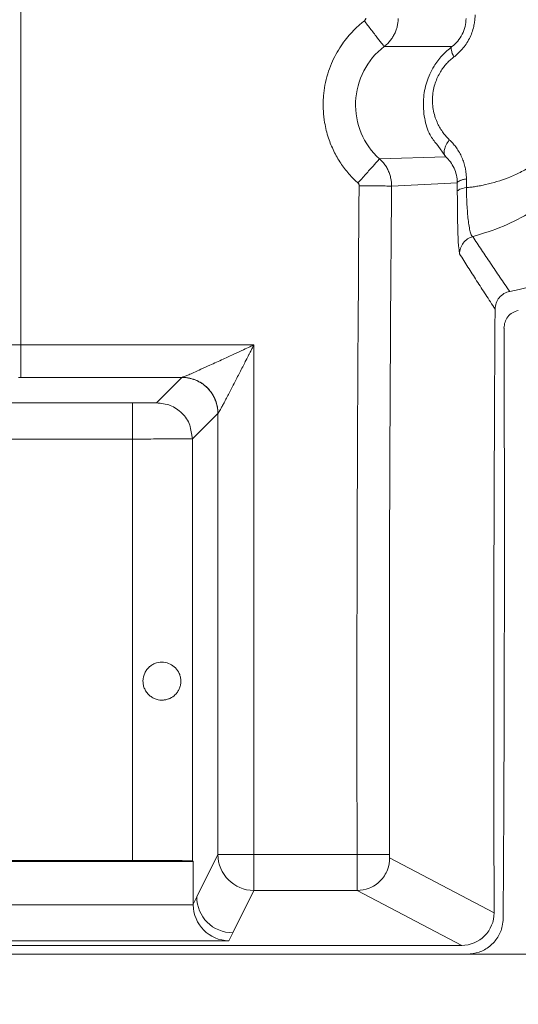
# Model space of a CAD drawing. Header units: millimetres. Extents: x 0 to 594, y 0 to 420.
# Tile 32 of 76: x 155 to 164, y 229 to 246. Entities that reach past the tile are written whole.
import ezdxf

# ---------------------------------------------------------------- set-up
doc = ezdxf.new("R2010")
doc.units = ezdxf.units.MM
doc.styles.add('SLDTEXTSTYLE1', font='TXT', dxfattribs={"width": 0.605})
doc.dimstyles.new('SLDDIMSTYLE0', dxfattribs={"dimtxt": 2.568319, "dimasz": 3.3, "dimexe": 0, "dimexo": 0.0625, "dimgap": 0.64208, "dimtad": 1, "dimdec": 1, "dimlfac": 5, "dimrnd": 1e-09, "dimzin": 12, "dimdsep": 46, "dimtxsty": 'SLDTEXTSTYLE1', "dimsah": 1, "dimcen": 0.09, "dimadec": 0, "dimazin": 3, "dimtfac": 1, "dimtdec": 1, "dimtofl": 0, "dimtmove": 0, "dimatfit": 3, "dimfxl": 1, "dimfrac": 2, "dimtolj": 1, "dimtzin": 12, "dimarcsym": 0})
doc.dimstyles.new('SLDDIMSTYLE3', dxfattribs={"dimtxt": 2.568319, "dimasz": 3.3, "dimexe": 0, "dimexo": 0.0625, "dimgap": 0.64208, "dimtad": 1, "dimdec": 1, "dimlfac": 5, "dimrnd": 1e-09, "dimzin": 12, "dimdsep": 46, "dimtxsty": 'SLDTEXTSTYLE1', "dimsah": 1, "dimcen": 0.09, "dimadec": 0, "dimazin": 3, "dimtfac": 1, "dimtdec": 1, "dimtmove": 0, "dimatfit": 0, "dimfxl": 1, "dimfrac": 2, "dimtolj": 1, "dimtzin": 12, "dimarcsym": 0})

# ---------------------------------------------------------------- blocks, each defined once
blk = doc.blocks.new('_D_12')
at = {"color": 7, "linetype": 'Continuous', "lineweight": 0}
for p, q in [((184.665, 230.163), (184.665, 236.563)), ((162.794, 230.163), (185.665, 230.163)), ((184.665, 230.163), (184.665, 225.009)), ((115.707, 225.009), (185.665, 225.009)), ((184.665, 225.009), (184.665, 212.459)), ((180.133, 218.584), (180.133, 219.171)), ((180.133, 219.171), (184.077, 219.171)), ((184.077, 219.171), (184.077, 218.584)), ((180.133, 215.154), (180.133, 214.566)), ((184.077, 214.566), (184.077, 215.154)), ((180.133, 214.566), (184.077, 214.566))]:
    blk.add_line(p, q, dxfattribs=at)
for points in [[(184.665, 230.163), (185.165, 233.463), (184.165, 233.463)], [(184.665, 225.009), (184.165, 221.709), (185.165, 221.709)]]:
    blk.add_solid(points, dxfattribs=at)
at = {"color": 7, "linetype": 'Continuous', "lineweight": 0, "attachment_point": 1, "rotation": 90, "style": 'SLDTEXTSTYLE1'}
for s, insert, char_height in [('25,8', (176.135, 213.439), 2.6458), ('1', (180.667, 215.889), 2.646)]:
    blk.add_mtext(s, dxfattribs=dict(at, insert=insert, char_height=char_height))
blk = doc.blocks.new('_D_15')
at = {"color": 7, "linetype": 'Continuous', "lineweight": 0}
for p, q in [((107.707, 372.909), (185.665, 372.909)), ((184.665, 230.163), (184.665, 372.909)), ((180.133, 305.701), (180.133, 306.289)), ((180.133, 306.289), (184.077, 306.289)), ((184.077, 306.289), (184.077, 305.701)), ((180.133, 297.371), (180.133, 296.783)), ((184.077, 296.783), (184.077, 297.371)), ((180.133, 296.783), (184.077, 296.783)), ((162.794, 230.163), (185.665, 230.163))]:
    blk.add_line(p, q, dxfattribs=at)
for points in [[(184.665, 372.909), (184.165, 369.609), (185.165, 369.609)], [(184.665, 230.163), (185.165, 233.463), (184.165, 233.463)]]:
    blk.add_solid(points, dxfattribs=at)
at = {"color": 7, "linetype": 'Continuous', "lineweight": 0, "char_height": 2.6458, "attachment_point": 1, "rotation": 90, "style": 'SLDTEXTSTYLE1'}
for s, insert in [('713,7', (176.135, 297.126)), ('28,1', (180.667, 298.106))]:
    blk.add_mtext(s, dxfattribs=dict(at, insert=insert))

msp = doc.modelspace()

# ---------------------------------------------------------------- linework, layer by layer
at = {"color": 7, "linetype": 'Continuous', "lineweight": 15}
for p, q in [((155.356, 240.307), (155.356, 352.309)), ((161.409, 245.275), (162.539, 245.275)), ((161.332, 243.406), (162.435, 243.441)), ((161.533, 242.953), (162.63, 243.006)), ((162.629, 243.006), (162.629, 242.861)), ((155.356, 240.307), (159.238, 240.307)), ((159.238, 240.307), (159.238, 231.824)), ((155.356, 239.767), (158.041, 239.767)), ((158.039, 239.767), (157.616, 239.344)), ((157.216, 239.341), (138.816, 239.341)), ((158.639, 239.167), (158.216, 238.744)), ((158.639, 239.167), (158.639, 231.824)), ((157.216, 238.741), (138.816, 238.741)), ((157.216, 231.725), (157.216, 238.741)), ((158.193, 238.862), (158.216, 238.744)), ((158.216, 238.744), (158.193, 238.744)), ((158.216, 231.716), (158.216, 238.744)), ((158.286, 231.119), (158.639, 231.824)), ((158.639, 231.824), (159.238, 231.824)), ((159.238, 231.824), (160.959, 231.824)), ((159.238, 231.824), (159.238, 231.224)), ((157.216, 231.725), (127.707, 231.725)), ((143.707, 231.707), (158.225, 231.707)), ((158.216, 231.716), (158.225, 231.707)), ((158.225, 230.997), (158.225, 231.707)), ((163.243, 230.851), (161.501, 231.766)), ((158.886, 230.519), (159.238, 231.224)), ((159.238, 231.224), (160.961, 231.224)), ((162.703, 230.309), (160.961, 231.224)), ((158.225, 230.997), (158.286, 231.119)), ((143.707, 230.986), (158.225, 230.986)), ((158.886, 230.519), (158.82, 230.386)), ((158.82, 230.386), (143.138, 230.386)), ((162.703, 230.309), (127.707, 230.309)), ((162.794, 230.163), (127.707, 230.163))]:
    msp.add_line(p, q, dxfattribs=at)
at = {"color": 8, "linetype": 'Continuous', "lineweight": 15}
for p, q in [((162.287, 243.648), (162.436, 243.441)), ((162.652, 241.935), (162.667, 241.825))]:
    msp.add_line(p, q, dxfattribs=at)
at = {"color": 7, "linetype": 'Continuous', "lineweight": 15}
for centre, radius, start, end in [((1166.387, 234.309), 1005.431, 179.507157, 180.141626), ((1166.387, 234.309), 1004.891, 179.507157, 180.141626), ((1166.387, 234.309), 1003.15, 179.623327, 180.197528), ((-839.883, 237.145), 1003.297, 359.63523, 0.196595), ((159.239, 231.824), 0.6, 180.0135, 269.9931)]:
    msp.add_arc(centre, radius, start, end, dxfattribs=at)
for centre, major_axis, ratio, start_param, end_param in [((162.836, 244.74), (2.685, -2.411), 0.997576, 5.629057, 7.003304), ((157.216, 231.716), (1, 0), 0.008727, 0.008727, 1.570796), ((158.886, 231.119), (0.268, 0.537), 0.99981, 2.03449, 3.605134), ((158.825, 230.997), (-0.268, -0.537), 0.99981, 5.176082, 5.193383), ((158.82, 230.986), (-0.317, 0.513), 0.980675, 1.025895, 2.579238), ((162.702, 230.849), (-0.478, 0.251), 0.999296, 2.054882, 3.628468)]:
    msp.add_ellipse(centre, major_axis=major_axis, ratio=ratio, start_param=start_param, end_param=end_param, dxfattribs=at)
for points, knots in [([(162.925, 245.804), (162.925, 245.791), (162.925, 245.766), (162.922, 245.727), (162.917, 245.689), (162.911, 245.65), (162.899, 245.59), (162.875, 245.508), (162.832, 245.409), (162.777, 245.315), (162.72, 245.242), (162.668, 245.185), (162.622, 245.142), (162.59, 245.116), (162.573, 245.103)], [0, 0, 0, 0, 0.048414, 0.096411, 0.144111, 0.191637, 0.239112, 0.371096, 0.50223, 0.632699, 0.765387, 0.842749, 0.920794, 1, 1, 1, 1]), ([(160.973, 243.003), (160.96, 243.015), (160.933, 243.04), (160.894, 243.078), (160.856, 243.117), (160.808, 243.171), (160.749, 243.243), (160.662, 243.366), (160.566, 243.533), (160.473, 243.76), (160.417, 243.986), (160.391, 244.222), (160.393, 244.43), (160.421, 244.637), (160.465, 244.817), (160.528, 244.989), (160.603, 245.146), (160.686, 245.285), (160.779, 245.411), (160.865, 245.509), (160.943, 245.587), (161.009, 245.647), (161.057, 245.685), (161.08, 245.703)], [0, 0, 0, 0, 0.017811, 0.035485, 0.053041, 0.070496, 0.106449, 0.142724, 0.217756, 0.293856, 0.380184, 0.443593, 0.524858, 0.582437, 0.645899, 0.70556, 0.760175, 0.814708, 0.863521, 0.912275, 0.941497, 0.970712, 1, 1, 1, 1]), ([(161.08, 245.703), (161.082, 245.705), (161.085, 245.708), (161.092, 245.714), (161.098, 245.724), (161.103, 245.737), (161.103, 245.746), (161.104, 245.75)], [0, 0, 0, 0, 0.128348, 0.254119, 0.50652, 0.752621, 1, 1, 1, 1]), ([(161.08, 245.703), (161.115, 245.658), (161.152, 245.609), (161.228, 245.51), (161.267, 245.46), (161.333, 245.374), (161.361, 245.338), (161.398, 245.289), (161.408, 245.276), (161.409, 245.275)], [0, 0, 0, 0, 0.25, 0.25, 0.5, 0.5, 0.75, 0.75, 1, 1, 1, 1]), ([(161.409, 245.275), (161.418, 245.282), (161.437, 245.297), (161.463, 245.322), (161.488, 245.347), (161.511, 245.374), (161.532, 245.402), (161.551, 245.431), (161.568, 245.46), (161.584, 245.49), (161.598, 245.521), (161.61, 245.552), (161.62, 245.584), (161.628, 245.615), (161.635, 245.647), (161.639, 245.679), (161.642, 245.711), (161.643, 245.732), (161.643, 245.743)], [0, 0, 0, 0, 0.066607, 0.132665, 0.198175, 0.263137, 0.32755, 0.391415, 0.454733, 0.517503, 0.579727, 0.641403, 0.702533, 0.763117, 0.823156, 0.882649, 0.941597, 1, 1, 1, 1]), ([(162.774, 245.743), (162.774, 245.699), (162.769, 245.653), (162.748, 245.565), (162.732, 245.521), (162.691, 245.439), (162.665, 245.401), (162.606, 245.332), (162.574, 245.301), (162.539, 245.275)], [0, 0, 0, 0, 0.25, 0.25, 0.5, 0.5, 0.75, 0.75, 1, 1, 1, 1]), ([(161.332, 243.407), (161.2, 243.524), (161.095, 243.671), (160.958, 243.999), (160.927, 244.178), (160.941, 244.535), (160.988, 244.711), (161.152, 245.028), (161.268, 245.167), (161.409, 245.275)], [0, 0, 0, 0, 0.25, 0.25, 0.5, 0.5, 0.75, 0.75, 1, 1, 1, 1]), ([(162.539, 245.275), (162.482, 245.227), (162.369, 245.131), (162.222, 244.932), (162.109, 244.686), (162.051, 244.386), (162.074, 244.085), (162.147, 243.821), (162.247, 243.698), (162.287, 243.648)], [0, 0, 0, 0, 0.121939, 0.24051, 0.394747, 0.55105, 0.726176, 0.888784, 1, 1, 1, 1]), ([(162.539, 245.275), (162.528, 245.265), (162.524, 245.244), (162.536, 245.182), (162.552, 245.143), (162.573, 245.103)], [0, 0, 0, 0, 0.5, 0.5, 1, 1, 1, 1]), ([(162.573, 245.103), (162.562, 245.095), (162.541, 245.078), (162.509, 245.05), (162.479, 245.022), (162.441, 244.981), (162.396, 244.927), (162.345, 244.852), (162.299, 244.766), (162.259, 244.666), (162.23, 244.558), (162.215, 244.441), (162.215, 244.32), (162.23, 244.202), (162.26, 244.093), (162.298, 243.997), (162.343, 243.913), (162.391, 243.842), (162.442, 243.778), (162.478, 243.742), (162.496, 243.724)], [0, 0, 0, 0, 0.026128, 0.052009, 0.077711, 0.103305, 0.154944, 0.206295, 0.268792, 0.331576, 0.399989, 0.472249, 0.547985, 0.624627, 0.699042, 0.768149, 0.829467, 0.891779, 0.945655, 1, 1, 1, 1]), ([(164.954, 245.257), (164.954, 245.246), (164.954, 245.217), (164.953, 245.156), (164.949, 245.073), (164.939, 244.975), (164.92, 244.834), (164.889, 244.689), (164.846, 244.541), (164.807, 244.427), (164.76, 244.313), (164.688, 244.161), (164.576, 243.967), (164.423, 243.763), (164.194, 243.521), (163.947, 243.329), (163.679, 243.178), (163.422, 243.063), (163.199, 242.996), (163.016, 242.959), (162.935, 242.945), (162.856, 242.934), (162.805, 242.929), (162.78, 242.927)], [0, 0, 0, 0, 0.0094073, 0.0251049, 0.0512457, 0.078611, 0.1073696, 0.16853, 0.2005702, 0.2333759, 0.2668307, 0.3008357, 0.3700352, 0.4500907, 0.5102203, 0.648187, 0.7151333, 0.7797663, 0.8991825, 0.9263117, 0.9521006, 0.9760359, 1, 1, 1, 1]), ([(162.436, 243.441), (162.423, 243.455), (162.414, 243.474), (162.408, 243.516), (162.41, 243.539), (162.419, 243.584), (162.428, 243.61), (162.456, 243.666), (162.474, 243.695), (162.496, 243.724)], [0, 0, 0, 0, 0.25, 0.25, 0.5, 0.5, 0.75, 0.75, 1, 1, 1, 1]), ([(162.496, 243.724), (162.506, 243.715), (162.525, 243.696), (162.553, 243.667), (162.578, 243.636), (162.603, 243.605), (162.636, 243.558), (162.676, 243.493), (162.715, 243.409), (162.745, 243.324), (162.763, 243.249), (162.774, 243.183), (162.779, 243.128), (162.78, 243.09), (162.78, 243.072)], [0, 0, 0, 0, 0.058079, 0.1156862, 0.1729065, 0.2298269, 0.2865352, 0.4180004, 0.5469705, 0.6664926, 0.7840254, 0.8567964, 0.9286779, 1, 1, 1, 1]), ([(160.973, 243.003), (161.015, 243.05), (161.06, 243.101), (161.147, 243.199), (161.189, 243.246), (161.259, 243.324), (161.287, 243.355), (161.323, 243.396), (161.331, 243.405), (161.332, 243.406)], [0, 0, 0, 0, 0.25, 0.25, 0.5, 0.5, 0.75, 0.75, 1, 1, 1, 1]), ([(161.533, 242.953), (161.533, 242.965), (161.533, 242.988), (161.53, 243.023), (161.525, 243.058), (161.518, 243.092), (161.509, 243.127), (161.498, 243.161), (161.485, 243.195), (161.469, 243.229), (161.452, 243.261), (161.432, 243.293), (161.41, 243.323), (161.386, 243.352), (161.36, 243.381), (161.341, 243.398), (161.332, 243.407)], [0, 0, 0, 0, 0.0677592, 0.1360839, 0.2049841, 0.2744622, 0.3445142, 0.4151316, 0.4863047, 0.5580251, 0.6302888, 0.7031013, 0.7764742, 0.850414, 0.9249225, 1, 1, 1, 1]), ([(162.436, 243.441), (162.492, 243.389), (162.54, 243.326), (162.608, 243.178), (162.629, 243.095), (162.629, 243.006)], [0, 0, 0, 0, 0.5, 0.5, 1, 1, 1, 1]), ([(160.993, 242.958), (160.993, 242.961), (160.993, 242.966), (160.991, 242.975), (160.988, 242.984), (160.982, 242.994), (160.976, 243), (160.973, 243.003)], [0, 0, 0, 0, 0.167986, 0.334412, 0.502691, 0.749939, 1, 1, 1, 1]), ([(162.629, 243.006), (162.631, 243.021), (162.649, 243.035), (162.682, 243.048), (162.689, 243.051), (162.704, 243.056), (162.712, 243.058), (162.737, 243.064), (162.757, 243.068), (162.78, 243.072)], [0, 0, 0, 0, 0.5, 0.5, 0.625, 0.625, 0.75, 0.75, 1, 1, 1, 1]), ([(160.993, 242.958), (161.05, 242.957), (161.111, 242.957), (161.235, 242.956), (161.298, 242.955), (161.406, 242.954), (161.452, 242.954), (161.514, 242.953), (161.531, 242.953), (161.533, 242.953)], [0, 0, 0, 0, 0.25, 0.25, 0.5, 0.5, 0.75, 0.75, 1, 1, 1, 1]), ([(162.629, 242.861), (162.631, 242.875), (162.646, 242.888), (162.699, 242.911), (162.736, 242.92), (162.78, 242.927)], [0, 0, 0, 0, 0.5, 0.5, 1, 1, 1, 1]), ([(162.629, 242.861), (162.63, 242.753), (162.631, 242.516), (162.637, 242.202), (162.645, 241.984), (162.651, 241.943), (162.652, 241.935)], [0, 0, 0, 0, 0.252448, 0.553916, 0.916155, 1, 1, 1, 1]), ([(162.78, 242.927), (162.78, 242.913), (162.781, 242.885), (162.782, 242.844), (162.783, 242.802), (162.784, 242.76), (162.786, 242.718), (162.79, 242.644), (162.796, 242.541), (162.807, 242.417), (162.822, 242.302), (162.836, 242.223), (162.849, 242.172), (162.859, 242.146), (162.868, 242.128), (162.876, 242.116), (162.882, 242.113), (162.886, 242.111)], [0, 0, 0, 0, 0.028702, 0.058085, 0.088164, 0.118953, 0.150465, 0.18271, 0.287509, 0.402952, 0.530187, 0.670856, 0.74474, 0.826803, 0.876187, 0.934016, 1, 1, 1, 1]), ([(162.667, 241.825), (162.667, 241.855), (162.672, 241.886), (162.693, 241.948), (162.708, 241.978), (162.749, 242.031), (162.774, 242.054), (162.827, 242.09), (162.857, 242.103), (162.886, 242.111)], [0, 0, 0, 0, 0.25, 0.25, 0.5, 0.5, 0.75, 0.75, 1, 1, 1, 1]), ([(162.886, 242.111), (162.934, 242.038), (163.033, 241.889), (163.185, 241.664), (163.342, 241.432), (163.449, 241.276), (163.503, 241.197)], [0, 0, 0, 0, 0.23628, 0.481707, 0.73628, 1, 1, 1, 1]), ([(162.667, 241.825), (162.713, 241.751), (162.808, 241.601), (162.953, 241.374), (163.104, 241.14), (163.206, 240.984), (163.259, 240.904)], [0, 0, 0, 0, 0.236259, 0.481678, 0.736259, 1, 1, 1, 1]), ([(163.503, 241.197), (163.469, 241.191), (163.437, 241.179), (163.377, 241.144), (163.35, 241.121), (163.306, 241.068), (163.289, 241.038), (163.265, 240.973), (163.259, 240.939), (163.259, 240.904)], [0, 0, 0, 0, 0.25, 0.25, 0.5, 0.5, 0.75, 0.75, 1, 1, 1, 1]), ([(163.407, 240.588), (163.411, 240.622), (163.417, 240.689), (163.468, 240.779), (163.545, 240.85), (163.612, 240.871), (163.646, 240.882)], [0, 0, 0, 0, 0.246552, 0.493115, 0.739426, 1, 1, 1, 1]), ([(154.932, 240.307), (154.987, 240.307), (155.054, 240.307), (155.199, 240.307), (155.277, 240.307), (155.356, 240.307)], [0, 0, 0, 0, 0.5, 0.5, 1, 1, 1, 1]), ([(155.356, 240.307), (155.356, 240.237), (155.356, 240.167), (155.356, 240.037), (155.356, 239.977), (155.356, 239.877), (155.356, 239.837), (155.356, 239.782), (155.356, 239.768), (155.356, 239.767)], [0, 0, 0, 0, 0.25, 0.25, 0.5, 0.5, 0.75, 0.75, 1, 1, 1, 1]), ([(159.238, 240.307), (159.217, 240.297), (159.159, 240.271), (159.052, 240.221), (158.902, 240.152), (158.714, 240.065), (158.526, 239.979), (158.363, 239.905), (158.244, 239.851), (158.156, 239.812), (158.096, 239.787), (158.062, 239.774), (158.046, 239.768), (158.042, 239.768), (158.041, 239.767)], [0, 0, 0, 0, 0.04764, 0.126372, 0.235999, 0.375799, 0.543924, 0.660078, 0.757926, 0.837631, 0.899975, 0.946676, 0.97956, 1, 1, 1, 1]), ([(159.238, 240.307), (159.228, 240.286), (159.207, 240.247), (159.18, 240.193), (159.147, 240.128), (159.108, 240.054), (159.046, 239.932), (158.967, 239.778), (158.872, 239.594), (158.796, 239.449), (158.743, 239.347), (158.709, 239.284), (158.681, 239.233), (158.662, 239.2), (158.65, 239.181), (158.643, 239.17), (158.641, 239.168), (158.64, 239.167)], [0, 0, 0, 0, 0.047814, 0.088072, 0.120776, 0.192333, 0.254739, 0.396556, 0.541145, 0.682436, 0.749392, 0.808982, 0.863675, 0.91292, 0.943262, 0.972109, 1, 1, 1, 1]), ([(158.039, 239.767), (158.05, 239.767), (158.074, 239.766), (158.108, 239.763), (158.141, 239.758), (158.173, 239.752), (158.203, 239.744), (158.232, 239.735), (158.259, 239.725), (158.285, 239.714), (158.309, 239.702), (158.331, 239.69), (158.353, 239.678), (158.372, 239.665), (158.391, 239.653), (158.407, 239.64), (158.423, 239.627), (158.437, 239.615), (158.45, 239.603), (158.476, 239.578), (158.511, 239.539), (158.551, 239.482), (158.583, 239.421), (158.608, 239.359), (158.626, 239.295), (158.636, 239.231), (158.638, 239.188), (158.638, 239.167)], [0, 0, 0, 0, 0.037839, 0.074496, 0.109971, 0.144262, 0.177371, 0.209298, 0.240042, 0.269603, 0.297981, 0.325176, 0.351189, 0.376019, 0.399667, 0.422131, 0.443413, 0.463511, 0.482427, 0.50016, 0.575497, 0.649522, 0.722237, 0.793642, 0.863737, 0.932523, 1, 1, 1, 1]), ([(158.041, 239.767), (158.04, 239.767), (158.039, 239.767), (158.039, 239.767), (158.039, 239.767)], [0, 0, 0, 0, 0.435508, 1, 1, 1, 1]), ([(158.041, 239.767), (158.111, 239.767), (158.187, 239.754), (158.335, 239.696), (158.405, 239.65), (158.522, 239.533), (158.568, 239.462), (158.627, 239.314), (158.639, 239.238), (158.639, 239.167)], [0, 0, 0, 0, 0.25, 0.25, 0.5, 0.5, 0.75, 0.75, 1, 1, 1, 1]), ([(157.616, 239.344), (157.616, 239.344), (157.605, 239.343), (157.564, 239.343), (157.535, 239.342), (157.461, 239.341), (157.416, 239.341), (157.32, 239.341), (157.268, 239.341), (157.216, 239.341)], [0, 0, 0, 0, 0.25, 0.25, 0.5, 0.5, 0.75, 0.75, 1, 1, 1, 1]), ([(157.216, 239.341), (157.216, 239.34), (157.216, 239.328), (157.216, 239.273), (157.216, 239.23), (157.216, 239.116), (157.216, 239.045), (157.216, 238.895), (157.216, 238.815), (157.216, 238.741)], [0, 0, 0, 0, 0.25, 0.25, 0.5, 0.5, 0.75, 0.75, 1, 1, 1, 1]), ([(158.021, 234.706), (158.021, 234.683), (158.018, 234.661), (158.009, 234.618), (158.002, 234.598), (157.985, 234.561), (157.975, 234.544), (157.953, 234.513), (157.941, 234.498), (157.902, 234.459), (157.872, 234.438), (157.822, 234.415), (157.804, 234.409), (157.768, 234.399), (157.75, 234.396), (157.692, 234.391), (157.65, 234.395), (157.59, 234.414), (157.57, 234.423), (157.533, 234.444), (157.515, 234.457), (157.465, 234.501), (157.437, 234.538), (157.409, 234.6), (157.402, 234.621), (157.392, 234.666), (157.39, 234.689), (157.39, 234.757), (157.401, 234.802), (157.429, 234.864), (157.441, 234.884), (157.469, 234.919), (157.484, 234.936), (157.518, 234.965), (157.536, 234.977), (157.574, 234.998), (157.594, 235.006), (157.654, 235.024), (157.696, 235.028), (157.773, 235.021), (157.81, 235.01), (157.876, 234.978), (157.906, 234.957), (157.957, 234.904), (157.979, 234.872), (158.004, 234.816), (158.01, 234.795), (158.019, 234.752), (158.021, 234.729), (158.021, 234.706)], [0, 0, 0, 0, 0.03125, 0.03125, 0.0625, 0.0625, 0.09375, 0.09375, 0.125, 0.125, 0.1875, 0.1875, 0.21875, 0.21875, 0.25, 0.25, 0.3125, 0.3125, 0.34375, 0.34375, 0.375, 0.375, 0.4375, 0.4375, 0.46875, 0.46875, 0.5, 0.5, 0.5625, 0.5625, 0.59375, 0.59375, 0.625, 0.625, 0.65625, 0.65625, 0.6875, 0.6875, 0.75, 0.75, 0.8125, 0.8125, 0.875, 0.875, 0.9375, 0.9375, 0.96875, 0.96875, 1, 1, 1, 1]), ([(160.959, 231.824), (161.029, 231.824), (161.098, 231.824), (161.226, 231.825), (161.285, 231.825), (161.385, 231.825), (161.425, 231.825), (161.481, 231.825), (161.497, 231.825), (161.499, 231.825)], [0, 0, 0, 0, 0.25, 0.25, 0.5, 0.5, 0.75, 0.75, 1, 1, 1, 1]), ([(160.961, 231.224), (160.961, 231.225), (160.961, 231.225), (160.961, 231.229), (160.961, 231.234), (160.961, 231.241), (160.961, 231.249), (160.961, 231.258), (160.961, 231.267), (160.961, 231.277), (160.961, 231.288), (160.961, 231.298), (160.96, 231.309), (160.96, 231.32), (160.96, 231.33), (160.96, 231.341), (160.96, 231.35), (160.96, 231.36), (160.96, 231.368), (160.96, 231.376), (160.96, 231.383), (160.96, 231.39), (160.96, 231.395), (160.96, 231.4), (160.96, 231.419), (160.96, 231.454), (160.96, 231.51), (160.96, 231.569), (160.959, 231.631), (160.959, 231.695), (160.959, 231.759), (160.959, 231.803), (160.959, 231.824)], [0, 0, 0, 0, 0.03796, 0.074447, 0.109459, 0.142997, 0.175061, 0.205651, 0.234767, 0.262409, 0.288576, 0.313269, 0.336488, 0.358233, 0.378503, 0.397298, 0.41462, 0.430466, 0.444839, 0.457736, 0.46916, 0.479108, 0.487583, 0.494582, 0.500107, 0.573617, 0.646428, 0.71854, 0.789954, 0.860668, 0.930683, 1, 1, 1, 1]), ([(161.501, 231.766), (161.501, 231.766), (161.5, 231.772), (161.499, 231.795), (161.499, 231.81), (161.499, 231.825)], [0, 0, 0, 0, 0.5, 0.5, 1, 1, 1, 1]), ([(160.961, 231.224), (161.025, 231.224), (161.094, 231.236), (161.227, 231.289), (161.291, 231.33), (161.396, 231.436), (161.437, 231.5), (161.49, 231.633), (161.501, 231.702), (161.501, 231.766)], [0, 0, 0, 0, 0.25, 0.25, 0.5, 0.5, 0.75, 0.75, 1, 1, 1, 1]), ([(162.794, 230.163), (162.861, 230.169), (162.996, 230.183), (163.176, 230.286), (163.311, 230.438), (163.382, 230.605), (163.39, 230.715), (163.393, 230.758)], [0, 0, 0, 0, 0.215706, 0.431426, 0.646825, 0.862092, 1, 1, 1, 1])]:
    msp.add_open_spline(points, degree=3, knots=knots, dxfattribs=at)
at = {"color": 8, "linetype": 'Continuous', "lineweight": 15}
for points, knots in [([(165.523, 245.36), (165.52, 245.291), (165.514, 245.107), (165.464, 244.809), (165.355, 244.377), (165.148, 243.874), (164.841, 243.4), (164.518, 243.035), (164.208, 242.758), (163.836, 242.499), (163.395, 242.267), (163.059, 242.164), (162.886, 242.111)], [0, 0, 0, 0, 0.045648, 0.122952, 0.199132, 0.338675, 0.479059, 0.569167, 0.661738, 0.757012, 0.874659, 1, 1, 1, 1]), ([(157.616, 239.344), (157.695, 239.335), (157.852, 239.317), (158.048, 239.178), (158.171, 239.016), (158.187, 238.9), (158.193, 238.862)], [0, 0, 0, 0, 0.286673, 0.573346, 0.860019, 1, 1, 1, 1]), ([(158.193, 238.744), (158.191, 238.744), (158.181, 238.743), (158.111, 238.743), (157.994, 238.742), (157.808, 238.742), (157.545, 238.741), (157.32, 238.741), (157.216, 238.741)], [0, 0, 0, 0, 0.045481, 0.210429, 0.365943, 0.512016, 0.774721, 1, 1, 1, 1])]:
    msp.add_open_spline(points, degree=3, knots=knots, dxfattribs=at)
at = {"color": 7, "linetype": 'Continuous', "lineweight": 15}
for points in [[(162.78, 243.072), (162.78, 243.024), (162.78, 242.975), (162.78, 242.927)], [(155.313, 239.767), (155.325, 239.767), (155.34, 239.767), (155.356, 239.767)], [(158.64, 239.167), (158.639, 239.167), (158.639, 239.167), (158.639, 239.167)]]:
    msp.add_open_spline(points, degree=3, dxfattribs=at)

# ---------------------------------------------------------------- dimensions: what is measured, and where the dimension line sits
at = {"color": 7, "linetype": 'Continuous', "lineweight": 0}
for base, p2, dimstyle, picture, middle in [((184.665, 372.909), (107.707, 372.909), 'SLDDIMSTYLE0', '_D_15', (184.665, 301.536)), ((184.665, 225.009), (115.707, 225.009), 'SLDDIMSTYLE3', '_D_12', (184.665, 216.869))]:
    dim = msp.add_linear_dim(base=base, p1=(162.794, 230.163), p2=p2, angle=90, dimstyle=dimstyle, dxfattribs=at)
    dim.commit()
    dim.dimension.update_dxf_attribs({"geometry": picture, "text_midpoint": middle, "dimtype": 160})

doc.saveas('drawing.dxf')
